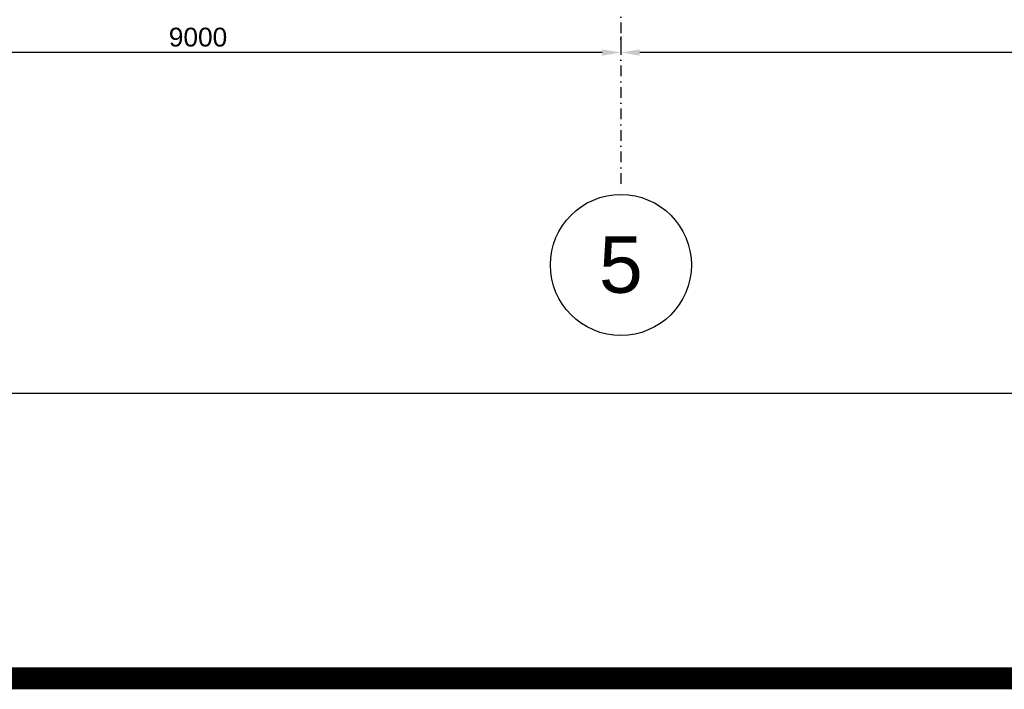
# Model space of a CAD drawing. Header units: millimetres. Extents: x -34919 to 306996, y -293018 to -145733.
# Tile 17 of 256: x -4241 to 6237, y -206840 to -199718. Entities that reach past the tile are written whole.
import ezdxf

# ---------------------------------------------------------------- set-up
doc = ezdxf.new("R2010")
doc.units = ezdxf.units.MM
doc.header["$LTSCALE"] = 3
doc.linetypes.add('DASHDOT', pattern=[25.4, 12.7, -6.35, 0, -6.35])
doc.layers.add('Prz', color=5, linetype='Continuous')
doc.layers.add('stezenia', color=4, linetype='Continuous')
doc.styles.get("Standard").update_dxf_attribs({"font": 'arial.ttf', "height": 25})
doc.dimstyles.new('STANDARD-100', dxfattribs={"dimscale": 100, "dimtxt": 2, "dimasz": 2, "dimexe": 0, "dimexo": 0, "dimgap": 0.6, "dimtad": 1, "dimdec": 0, "dimzin": 12, "dimdsep": 46, "dimtxsty": 'Standard', "dimcen": 1, "dimclrd": 256, "dimclre": 256, "dimclrt": 2, "dimadec": 0, "dimazin": 0, "dimtfac": 1, "dimtdec": 0, "dimtmove": 0, "dimatfit": 3, "dimfxl": 0, "dimtolj": 1, "dimtzin": 0, "dimarcsym": 0})

# ---------------------------------------------------------------- blocks, each defined once
blk = doc.blocks.new('*D1663')
at = {"lineweight": -2, "transparency": 16777216}
for p, q in [((2157, -199896, 0), (2157, -200067, 0)), ((11157, -199991, 0), (11157, -200067, 0)), ((10957, -200067, 0), (2357, -200067, 0))]:
    blk.add_line(p, q, dxfattribs=at)
at = {"transparency": 16777216}
for points in [[(2357, -200034, 0), (2357, -200100, 0), (2157, -200067, 0)], [(10957, -200034, 0), (10957, -200100, 0), (11157, -200067, 0)]]:
    blk.add_solid(points, dxfattribs=at)
at = {"layer": 'Defpoints', "color": 0, "transparency": 16777216}
for p in [(2157, -199896, 0), (11157, -199991, 0), (2157, -200067, 0)]:
    blk.add_point(p, dxfattribs=at)
at = {"color": 2, "transparency": 16777216, "insert": (6657, -199905, 0), "char_height": 200, "attachment_point": 5}
blk.add_mtext('\\A1;9000', dxfattribs=at)
blk = doc.blocks.new('*D1664')
at = {"lineweight": -2, "transparency": 16777216}
for p, q in [((2157, -199896, 0), (2157, -200067, 0)), ((-6843, -199931, 0), (-6843, -200067, 0)), ((1957, -200067, 0), (-6643, -200067, 0))]:
    blk.add_line(p, q, dxfattribs=at)
at = {"transparency": 16777216}
for points in [[(-6643, -200034, 0), (-6643, -200100, 0), (-6843, -200067, 0)], [(1957, -200034, 0), (1957, -200100, 0), (2157, -200067, 0)]]:
    blk.add_solid(points, dxfattribs=at)
at = {"layer": 'Defpoints', "color": 0, "transparency": 16777216}
for p in [(2157, -199896, 0), (-6843, -199931, 0), (-6843, -200067, 0)]:
    blk.add_point(p, dxfattribs=at)
at = {"color": 2, "transparency": 16777216, "insert": (-2343, -199905, 0), "char_height": 200, "attachment_point": 5}
blk.add_mtext('\\A1;9000', dxfattribs=at)

msp = doc.modelspace()

# ---------------------------------------------------------------- linework, layer by layer
at = {"color": 252, "linetype": 'DASHDOT', "ltscale": 3}
msp.add_line((2156.625, -150578.031), (2156.625, -201577.2), dxfattribs=at)
msp.add_circle((2156.625, -202327.2), 750)
at = {"layer": 'Prz'}
msp.add_lwpolyline([(50476.536, -148095.194), (50476.536, -203695.194), (-30723.464, -203695.194), (-30723.464, -148095.194)], close=True, dxfattribs=at)
at = {"layer": 'stezenia', "color": 2, "const_width": 232.388}
msp.add_lwpolyline([(-34803, -145901), (55020, -145901), (55020, -206724), (-34803, -206724)], close=True, dxfattribs=at)

# ---------------------------------------------------------------- texts
at = {"insert": (2156.625, -202327.2), "char_height": 600, "attachment_point": 5}
msp.add_mtext('\\A1;5', dxfattribs=at)

# ---------------------------------------------------------------- dimensions: what is measured, and where the dimension line sits
at = {"color": 4}
for base, p1, p2, picture, middle in [((-6843.375, -200067.035, 0), (2156.625, -199895.843, 0), (-6843.375, -199931.276, 0), '*D1664', (-2343.375, -199904.92, 0)), ((2156.625, -200067.035, 0), (11156.625, -199990.747, 0), (2156.625, -199895.843, 0), '*D1663', (6656.625, -199904.92, 0))]:
    dim = msp.add_linear_dim(base=base, p1=p1, p2=p2, dimstyle='STANDARD-100', dxfattribs=at)
    dim.commit()
    dim.dimension.update_dxf_attribs({"geometry": picture, "text_midpoint": middle})

doc.saveas('drawing.dxf')
